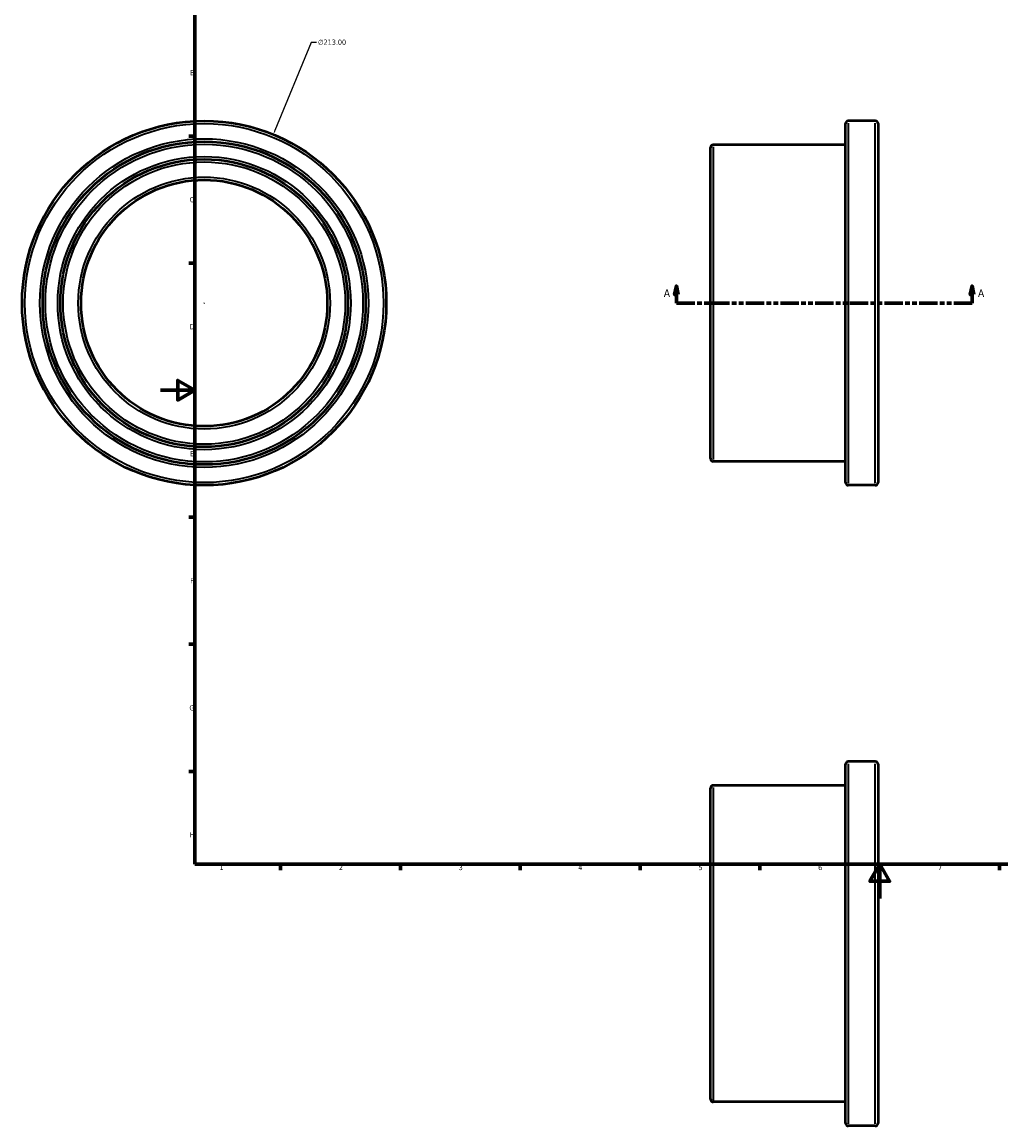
# Model space of a CAD drawing. Header units: millimetres. Extents: x -81 to 886, y -133 to 882.
# Tile 1 of 4: x -81 to 491, y -133 to 512. Entities that reach past the tile are written whole.
import ezdxf

# ---------------------------------------------------------------- set-up
doc = ezdxf.new("R2010")
doc.units = ezdxf.units.MM
doc.linetypes.add('DOUBLE_DASH_CHAIN', pattern=[1.2403, 0.6614, -0.0827, 0.1654, -0.0827, 0.1654, -0.0827])
for name, color, linetype, lineweight in [('Border (ANSI)', 7, 'Continuous', 70), ('Dimension (ANSI)', 7, 'Continuous', 25), ('Section Line (ANSI)', 7, 'DOUBLE_DASH_CHAIN', 70), ('Visible (ANSI)', 7, 'Continuous', 50), ('Visible Narrow (ANSI)', 7, 'Continuous', 35)]:
    doc.layers.add(name, color=color, linetype=linetype, lineweight=lineweight)
doc.styles.add('Label Text (ANSI)', font='tahoma.ttf')
doc.styles.add('Note Text (ANSI)', font='tahoma.ttf')
doc.dimstyles.new('Default - mm (ANSI)', dxfattribs={"dimtxt": 3.048, "dimasz": 2.5, "dimexe": 3.175, "dimexo": 1.6002, "dimgap": 0.8, "dimtad": 0, "dimtoh": 1, "dimrnd": 1e-08, "dimzin": 4, "dimdsep": 46, "dimtxsty": 'Note Text (ANSI)', "dimcen": 0.09, "dimdle": 10, "dimclrd": 256, "dimclre": 256, "dimclrt": 256, "dimadec": 1, "dimazin": 1, "dimtfac": 1, "dimtofl": 0, "dimtmove": 0, "dimatfit": 3, "dimfxl": 1, "dimtolj": 1, "dimtzin": 4, "dimlwd": -1, "dimlwe": -1, "dimarcsym": 0})

# ---------------------------------------------------------------- blocks, each defined once
blk = doc.blocks.new('Borders Default Border')
at = {"layer": 'Border (ANSI)'}
for p, q in [((20, 445.5), (16.55, 445.5)), ((20, 371.25), (16.55, 371.25)), ((20, 222.75), (16.55, 222.75)), ((20, 148.5), (16.55, 148.5)), ((20, 74.25), (16.55, 74.25)), ((70.08, 20), (70.08, 16.55)), ((140.17, 20), (140.17, 16.55)), ((210.25, 20), (210.25, 16.55)), ((280.33, 20), (280.33, 16.55)), ((350.42, 20), (350.42, 16.55)), ((490.58, 20), (490.58, 16.55))]:
    blk.add_line(p, q, dxfattribs=at)
at = {"layer": 'Border (ANSI)', "flags": 128}
for points in [[(20, 20), (20, 574), (821, 574), (821, 20), (20, 20)], [(0, 297), (20, 297), (10, 302.77), (10, 291.23), (20, 297)], [(420.5, 0), (420.5, 20), (414.73, 10), (426.27, 10), (420.5, 20)]]:
    blk.add_lwpolyline(points, dxfattribs=at)
at = {"layer": 'Border (ANSI)', "char_height": 3.05, "attachment_point": 7, "style": 'Note Text (ANSI)'}
for s, insert in [('B', (17.15, 481.1)), ('C', (16.95, 406.8)), ('D', (16.96, 332.6)), ('E', (17.21, 258.35)), ('F', (17.29, 184.1)), ('G', (16.81, 109.79)), ('H', (16.97, 35.6)), ('1', (34.35, 16.55)), ('2', (104.2, 16.55)), ('3', (174.26, 16.49)), ('4', (244.23, 16.55)), ('5', (314.48, 16.49)), ('6', (384.49, 16.49)), ('7', (454.6, 16.55))]:
    blk.add_mtext(s, dxfattribs=dict(at, insert=insert))
blk = doc.blocks.new('2dTransSection0')
at = {"layer": 'Section Line (ANSI)', "linetype": 'Continuous'}
for p, q in [((301.58, 357.93), (300.58, 352.93)), ((301.58, 352.93), (301.58, 357.93)), ((302.58, 352.93), (301.58, 357.93)), ((474.48, 357.93), (473.48, 352.93)), ((474.48, 352.93), (474.48, 357.93)), ((475.48, 352.93), (474.48, 357.93)), ((300.58, 352.93), (302.58, 352.93)), ((301.58, 347.93), (301.58, 352.93)), ((473.48, 352.93), (475.48, 352.93)), ((474.48, 347.93), (474.48, 352.93)), ((301.58, 347.93), (312.26, 347.93)), ((463.8, 347.93), (474.48, 347.93))]:
    blk.add_line(p, q, dxfattribs=at)
at = {"layer": 'Section Line (ANSI)', "linetype": 'DOUBLE_DASH_CHAIN', "ltscale": 16.349199}
blk.add_line((301.58, 347.93), (474.48, 347.93), dxfattribs=at)
at = {"layer": 'Section Line (ANSI)', "linetype": 'Continuous', "flags": 128}
for points in [[(302.58, 352.93), (301.58, 357.93), (300.58, 352.93), (302.58, 352.93)], [(475.48, 352.93), (474.48, 357.93), (473.48, 352.93), (475.48, 352.93)]]:
    blk.add_lwpolyline(points, dxfattribs=at)
at = {"layer": 'Section Line (ANSI)'}
for points in [[(302.58, 352.93), (301.58, 357.93), (300.58, 352.93), (302.58, 352.93)], [(475.48, 352.93), (474.48, 357.93), (473.48, 352.93), (475.48, 352.93)]]:
    blk.add_solid(points, dxfattribs=at)
at = {"layer": 'Section Line (ANSI)', "char_height": 4.57, "attachment_point": 7, "style": 'Label Text (ANSI)'}
for insert in [(294.22, 351.43), (477.95, 351.43)]:
    blk.add_mtext('A', dxfattribs=dict(at, insert=insert))
blk = doc.blocks.new('*D11')
at = {"layer": 'Defpoints', "color": 0, "transparency": 16777216}
for p in [(65.89, 446.45), (-14.97, 249.4)]:
    blk.add_point(p, dxfattribs=at)
at = {"layer": 'Dimension (ANSI)', "transparency": 16777216}
for p, q in [((87.98, 500.3), (66.84, 448.77)), ((91.2, 500.3), (87.98, 500.3)), ((25.37, 347.93), (25.55, 347.93)), ((25.46, 347.84), (25.46, 348.02))]:
    blk.add_line(p, q, dxfattribs=at)
blk.add_solid([(66.45, 448.93), (67.22, 448.61), (65.89, 446.45)], dxfattribs=at)
at = {"layer": 'Dimension (ANSI)', "transparency": 16777216, "insert": (92, 501.94), "char_height": 3.048, "attachment_point": 1, "style": 'Note Text (ANSI)'}
blk.add_mtext('\\A1;∅213.00', dxfattribs=at)

msp = doc.modelspace()

# ---------------------------------------------------------------- linework, layer by layer
at = {"layer": 'Visible (ANSI)'}
for p, q in [((400.531, 243.027), (400.531, 452.827)), ((417.931, 454.427), (402.131, 454.427)), ((419.531, 452.827), (419.531, 243.027)), ((321.531, 257.027), (321.531, 438.827)), ((400.531, 440.427), (323.131, 440.427)), ((400.531, 255.427), (323.131, 255.427)), ((417.931, 241.427), (402.131, 241.427)), ((400.531, -131.371), (400.531, 78.429)), ((417.931, 80.029), (402.131, 80.029)), ((419.531, 78.429), (419.531, -131.371)), ((400.531, 66.029), (323.131, 66.029)), ((321.531, -117.371), (321.531, 64.429)), ((400.531, -118.971), (323.131, -118.971)), ((417.931, -132.971), (402.131, -132.971))]:
    msp.add_line(p, q, dxfattribs=at)
for radius in [106.5, 94.425, 84.075, 72]:
    msp.add_circle((25.459, 347.927), radius, dxfattribs=at)
for centre, start, end in [((402.131, 452.827), 90, 180), ((417.931, 452.827), 0, 90), ((323.131, 438.827), 90, 180), ((323.131, 257.027), 180, 270), ((402.131, 243.027), 180, 270), ((417.931, 243.027), 270, 0), ((402.131, 78.429), 90, 180), ((417.931, 78.429), 0, 90), ((323.131, 64.429), 90, 180), ((323.131, -117.371), 180, 270), ((402.131, -131.371), 180, 270), ((417.931, -131.371), 270, 0)]:
    msp.add_arc(centre, 1.6, start, end, dxfattribs=at)
at = {"layer": 'Visible Narrow (ANSI)'}
for p, q in [((402.131, 453.116), (402.131, 242.739)), ((417.931, 242.739), (417.931, 453.116)), ((323.131, 439.289), (323.131, 256.566)), ((402.131, 78.718), (402.131, -131.66)), ((417.931, -131.66), (417.931, 78.718)), ((323.131, 64.89), (323.131, -117.832))]:
    msp.add_line(p, q, dxfattribs=at)
for radius in [104.9, 96.025, 92.825, 85.675, 82.475, 73.6]:
    msp.add_circle((25.459, 347.927), radius, dxfattribs=at)

# ---------------------------------------------------------------- block references
msp.add_blockref('Borders Default Border', (0, 0))
at = {"layer": 'Section Line (ANSI)'}
msp.add_blockref('2dTransSection0', (0, 0), dxfattribs=at)

# ---------------------------------------------------------------- dimensions: what is measured, and where the dimension line sits
at = {"layer": 'Dimension (ANSI)'}
dim = msp.add_diameter_dim_2p(p1=(-14.973, 249.4), p2=(65.89, 446.454), dimstyle='Default - mm (ANSI)', override={"dimtih": 1, "dimdec": 2, "dimlfac": 1, "dimtp": 0, "dimtm": 0, "dimtdec": 2}, dxfattribs=at)
dim.commit()
dim.dimension.update_dxf_attribs({"geometry": '*D11', "text_midpoint": (99.845, 500.296), "dimtype": 163})

doc.saveas('drawing.dxf')
